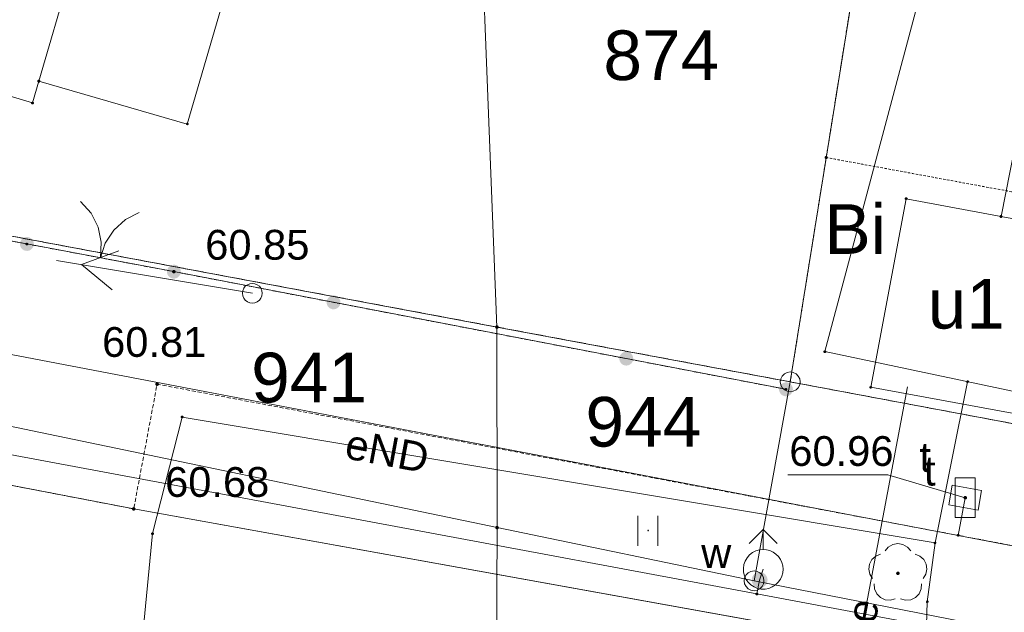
# Paper-space layout 'A-01 PLAN SYTUACYJNY' of a CAD drawing. Header units: millimetres. Extents: x 0 to 900, y 0 to 750.
# Tile 28 of 105: x 211 to 261, y 677 to 707. Entities that reach past the tile are written whole.
import ezdxf
from ezdxf.xclip import XClip

# ---------------------------------------------------------------- set-up
doc = ezdxf.new("R2010")
doc.units = ezdxf.units.MM
doc.header["$MEASUREMENT"] = 0
doc.header["$XCLIPFRAME"] = 0
for name, pattern in [('KROPK2', [1000, 50, -950]), ('PRZER1-1', [1, 0.5, -0.5]), ('PRZER2-1', [1.5, 1, -0.5]), ('PRZER3-1', [4000, 3000, -1000]), ('PRZER4-1', [5000, 4000, -1000])]:
    doc.linetypes.add(name, pattern=pattern)
doc.layers.add('A_mapa_Nr_pióra__2', color=8, linetype='Continuous', lineweight=13)
doc.layers.add('A_podrys', color=7, linetype='Continuous')
doc.styles.add('STYL_AUTOMATYCZNY_1', font='arial.ttf')

# ---------------------------------------------------------------- blocks, each defined once
blk = doc.blocks.new('Rysunek_3_3', base_point=(-1239.757, 488.381))
at = {"layer": 'A_mapa_Nr_pióra__2', "linetype": 'Continuous', "lineweight": 13}
for points in [[(211.382, 695.121), (211.474, 695.116), (211.563, 695.135), (211.645, 695.176), (211.713, 695.237), (211.762, 695.314), (211.791, 695.4), (211.796, 695.492), (211.777, 695.581), (211.736, 695.663), (211.675, 695.731), (211.598, 695.78), (211.511, 695.809), (211.42, 695.814), (211.331, 695.795), (211.249, 695.754), (211.181, 695.693), (211.131, 695.616), (211.103, 695.529), (211.098, 695.438), (211.117, 695.348), (211.158, 695.267), (211.219, 695.199), (211.296, 695.149)], [(218.91, 694.413), (218.819, 694.418), (218.729, 694.4), (218.647, 694.359), (218.579, 694.298), (218.529, 694.222), (218.5, 694.135), (218.495, 694.044), (218.513, 693.954), (218.554, 693.873), (218.615, 693.804), (218.691, 693.754), (218.778, 693.725), (218.869, 693.72), (218.958, 693.738), (219.04, 693.779), (219.108, 693.84), (219.159, 693.916), (219.187, 694.003), (219.193, 694.094), (219.174, 694.183), (219.133, 694.265), (219.073, 694.334), (218.997, 694.384)], [(218.754, 694.069), (218.757, 694.046), (218.766, 694.024), (218.78, 694.005), (218.799, 693.991), (218.82, 693.982), (218.844, 693.979), (218.867, 693.982), (218.889, 693.991), (218.907, 694.005), (218.922, 694.024), (218.931, 694.046), (218.934, 694.069), (218.931, 694.092), (218.922, 694.114), (218.907, 694.133), (218.889, 694.147), (218.867, 694.156), (218.844, 694.159), (218.82, 694.156), (218.799, 694.147), (218.78, 694.133), (218.766, 694.114), (218.757, 694.092)], [(226.946, 692.867), (226.855, 692.872), (226.765, 692.854), (226.683, 692.813), (226.615, 692.752), (226.565, 692.676), (226.536, 692.589), (226.53, 692.498), (226.549, 692.408), (226.59, 692.327), (226.65, 692.258), (226.727, 692.208), (226.813, 692.179), (226.905, 692.174), (226.994, 692.192), (227.076, 692.233), (227.144, 692.294), (227.194, 692.37), (227.223, 692.457), (227.229, 692.548), (227.21, 692.637), (227.169, 692.719), (227.109, 692.787), (227.032, 692.838)], [(226.946, 692.867), (226.855, 692.872), (226.765, 692.854), (226.683, 692.813), (226.615, 692.752), (226.565, 692.676), (226.536, 692.589), (226.53, 692.498), (226.549, 692.408), (226.59, 692.327), (226.65, 692.258), (226.727, 692.208), (226.813, 692.179), (226.905, 692.174), (226.994, 692.192), (227.076, 692.233), (227.144, 692.294), (227.194, 692.37), (227.223, 692.457), (227.229, 692.548), (227.21, 692.637), (227.169, 692.719), (227.109, 692.787), (227.032, 692.838)], [(235.099, 691.189), (235.127, 691.193), (235.152, 691.206), (235.172, 691.226), (235.185, 691.251), (235.189, 691.279), (235.185, 691.307), (235.172, 691.332), (235.152, 691.352), (235.127, 691.365), (235.099, 691.369), (235.072, 691.365), (235.046, 691.352), (235.027, 691.332), (235.014, 691.307), (235.009, 691.279), (235.014, 691.251), (235.027, 691.226), (235.046, 691.206), (235.072, 691.193)], [(241.676, 690.033), (241.584, 690.038), (241.495, 690.02), (241.413, 689.979), (241.345, 689.918), (241.295, 689.842), (241.266, 689.755), (241.26, 689.664), (241.279, 689.574), (241.32, 689.493), (241.38, 689.424), (241.457, 689.374), (241.543, 689.345), (241.635, 689.34), (241.724, 689.358), (241.806, 689.399), (241.874, 689.46), (241.924, 689.536), (241.953, 689.623), (241.959, 689.714), (241.94, 689.804), (241.899, 689.885), (241.839, 689.954), (241.762, 690.004)], [(241.676, 690.033), (241.584, 690.038), (241.495, 690.02), (241.413, 689.979), (241.345, 689.918), (241.295, 689.842), (241.266, 689.755), (241.26, 689.664), (241.279, 689.574), (241.32, 689.493), (241.38, 689.424), (241.457, 689.374), (241.543, 689.345), (241.635, 689.34), (241.724, 689.358), (241.806, 689.399), (241.874, 689.46), (241.924, 689.536), (241.953, 689.623), (241.959, 689.714), (241.94, 689.804), (241.899, 689.885), (241.839, 689.954), (241.762, 690.004)], [(217.91, 688.403), (217.913, 688.379), (217.922, 688.358), (217.936, 688.339), (217.955, 688.325), (217.976, 688.316), (218, 688.313), (218.023, 688.316), (218.045, 688.325), (218.063, 688.339), (218.078, 688.358), (218.087, 688.379), (218.09, 688.403), (218.087, 688.426), (218.078, 688.448), (218.063, 688.466), (218.045, 688.48), (218.023, 688.489), (218, 688.493), (217.976, 688.489), (217.955, 688.48), (217.936, 688.466), (217.922, 688.448), (217.913, 688.426)], [(249.711, 688.487), (249.62, 688.492), (249.531, 688.474), (249.449, 688.433), (249.381, 688.372), (249.33, 688.296), (249.302, 688.209), (249.296, 688.118), (249.315, 688.028), (249.356, 687.947), (249.416, 687.878), (249.493, 687.828), (249.579, 687.799), (249.67, 687.794), (249.76, 687.812), (249.842, 687.853), (249.91, 687.914), (249.96, 687.99), (249.989, 688.077), (249.994, 688.168), (249.976, 688.258), (249.935, 688.339), (249.874, 688.408), (249.798, 688.458)], [(258.577, 682.685), (258.58, 682.662), (258.589, 682.64), (258.604, 682.622), (258.622, 682.608), (258.644, 682.599), (258.667, 682.595), (258.69, 682.599), (258.712, 682.608), (258.731, 682.622), (258.745, 682.64), (258.754, 682.662), (258.757, 682.685), (258.754, 682.709), (258.745, 682.73), (258.731, 682.749), (258.712, 682.763), (258.69, 682.772), (258.667, 682.775), (258.644, 682.772), (258.622, 682.763), (258.604, 682.749), (258.589, 682.73), (258.58, 682.709)], [(216.734, 682.122), (216.737, 682.099), (216.746, 682.077), (216.761, 682.058), (216.779, 682.044), (216.801, 682.035), (216.824, 682.032), (216.848, 682.035), (216.869, 682.044), (216.888, 682.058), (216.902, 682.077), (216.911, 682.099), (216.914, 682.122), (216.911, 682.145), (216.902, 682.167), (216.888, 682.186), (216.869, 682.2), (216.848, 682.209), (216.824, 682.212), (216.801, 682.209), (216.779, 682.2), (216.761, 682.186), (216.746, 682.167), (216.737, 682.145)], [(235.11, 681.087), (235.138, 681.092), (235.163, 681.104), (235.183, 681.124), (235.196, 681.149), (235.2, 681.177), (235.196, 681.205), (235.183, 681.23), (235.163, 681.25), (235.138, 681.263), (235.11, 681.267), (235.082, 681.263), (235.057, 681.25), (235.037, 681.23), (235.024, 681.205), (235.02, 681.177), (235.024, 681.149), (235.037, 681.124), (235.057, 681.104), (235.082, 681.092)], [(248.71, 678.453), (248.719, 678.557), (248.701, 678.66), (248.657, 678.754), (248.59, 678.834), (248.505, 678.894), (248.407, 678.93), (248.303, 678.939), (248.2, 678.921), (248.105, 678.877), (248.025, 678.81), (247.965, 678.725), (247.929, 678.627), (247.92, 678.523), (247.938, 678.42), (247.982, 678.325), (248.049, 678.245), (248.135, 678.185), (248.233, 678.149), (248.337, 678.14), (248.44, 678.158), (248.534, 678.202), (248.614, 678.269), (248.674, 678.355)], [(255.278, 678.787), (255.305, 678.791), (255.33, 678.804), (255.35, 678.824), (255.363, 678.849), (255.368, 678.877), (255.363, 678.905), (255.35, 678.93), (255.33, 678.95), (255.305, 678.962), (255.278, 678.967), (255.25, 678.962), (255.225, 678.95), (255.205, 678.93), (255.192, 678.905), (255.188, 678.877), (255.192, 678.849), (255.205, 678.824), (255.225, 678.804), (255.25, 678.791)]]:
    blk.add_hatch(color=8, dxfattribs=at).paths.add_polyline_path(points)
at = {"layer": 'A_mapa_Nr_pióra__2', "color": 8, "linetype": 'Continuous', "lineweight": 13, "ltscale": 0.2, "flags": 128}
for points in [[(173.007, 745.1), (163.78, 705.755), (161.4, 700.724), (191.337, 692.055), (205.72, 690.838), (258.309, 680.788), (261.999, 680.081), (333.179, 666.164), (385.799, 656.247), (425.538, 648.228), (480.498, 638.191), (490.217, 636.735), (491.457, 636.515)], [(262.661, 745.1), (254.378, 716.7), (249.859, 688.52), (306.081, 677.963), (352.198, 669.302), (370.626, 745.1)], [(266.27, 745.1), (251.603, 690.041)], [(269.832, 745.1), (268.226, 736.221), (260.468, 696.85)], [(272.416, 683.925), (268.9, 678.787), (264.286, 675.891), (257.942, 674.707), (216.824, 682.122), (209.129, 683.603), (190.287, 687.109), (184.478, 689.997), (180.954, 693.122), (178.456, 696.549), (176.34, 701.169), (175.737, 705.422), (176.498, 710.91), (178.34, 717.538)], [(211.447, 695.465), (188.079, 699.834), (181.899, 708.69)], [(214.153, 697.598), (214.675, 697.014), (215.028, 696.315), (215.189, 695.549), (215.145, 694.767)], [(215.145, 694.767), (215.39, 695.511), (215.818, 696.166), (216.402, 696.688), (217.101, 697.042)], [(218.844, 694.069), (211.447, 695.465)], [(215.742, 693.152), (214.199, 694.426), (216.073, 695.125)], [(222.793, 692.981), (212.931, 694.639)], [(218.844, 694.069), (249.645, 688.143)], [(174.581, 691.556), (175.501, 691.416), (248.18, 677.84), (322.857, 663.795), (323.019, 663.784), (476.6, 634.314)], [(508.595, 511.245), (504.182, 511.583), (505.051, 517.899), (528.369, 608.001), (531.772, 622.06), (536.721, 639.276), (328.121, 675.947), (291.083, 682.984), (267.635, 686.659), (251.603, 690.041)], [(258.787, 688.526), (257.147, 680.406), (256.754, 677.447), (256.257, 660.439)], [(257.147, 680.406), (219.261, 686.746), (217.766, 680.878), (216.342, 666.064), (212.054, 642.686), (203.347, 597.853)], [(258.667, 682.685), (254.775, 683.836), (249.735, 683.836)], [(258.309, 680.788), (258.667, 682.685)], [(242.194, 681.764), (242.194, 680.264)], [(243.194, 680.264), (243.194, 681.764)], [(247.793, 680.373), (248.5, 681.08), (249.207, 680.373)], [(248.5, 680.08), (248.5, 681.08)], [(254.629, 680.004), (254.796, 680.202), (255.022, 680.332), (255.278, 680.377), (255.533, 680.332), (255.759, 680.202), (255.926, 680.004)], [(254.006, 678.608), (253.868, 678.829), (253.815, 679.083), (253.851, 679.34), (253.973, 679.57), (254.166, 679.744), (254.406, 679.842)], [(256.149, 679.842), (256.389, 679.744), (256.582, 679.57), (256.704, 679.34), (256.74, 679.083), (256.687, 678.829), (256.549, 678.608)], [(248.18, 677.84), (248.32, 678.54), (248.5, 679.08)], [(255.14, 677.584), (254.888, 677.522), (254.629, 677.549), (254.396, 677.663), (254.215, 677.85), (254.109, 678.087), (254.091, 678.347)], [(256.464, 678.347), (256.446, 678.087), (256.34, 677.85), (256.159, 677.663), (255.926, 677.549), (255.667, 677.522), (255.415, 677.584)]]:
    blk.add_lwpolyline(points, dxfattribs=at)
at = {"layer": 'A_mapa_Nr_pióra__2', "color": 8, "linetype": 'PRZER1-1', "lineweight": 13, "ltscale": 0.2, "flags": 128}
for points in [[(232.996, 745.1), (233.878, 722.679), (254.378, 716.7), (251.671, 699.817), (249.859, 688.52), (235.099, 691.279), (189.14, 699.897), (182.219, 709.256), (185.838, 729.256), (187.818, 736.096), (190.431, 745.1)], [(370.626, 745.1), (352.198, 669.302), (351.082, 669.512), (330.334, 673.408), (315.559, 676.183), (320.417, 700.995), (304.597, 703.995), (299.216, 679.252), (262.916, 686.068), (265.117, 697.335), (251.671, 699.817), (254.378, 716.7), (262.661, 745.1)]]:
    blk.add_lwpolyline(points, dxfattribs=at)
at = {"layer": 'A_mapa_Nr_pióra__2', "color": 8, "linetype": 'Continuous', "lineweight": 13, "ltscale": 0.2, "flags": 128}
for points in [[(233.878, 722.679), (187.818, 736.096), (185.838, 729.256), (182.219, 709.256), (189.14, 699.897), (235.099, 691.279)], [(196.02, 727.263), (190.716, 708.884), (211.729, 702.568), (212.048, 703.663), (219.521, 701.501), (223.134, 713.919), (215.685, 716.144), (217.095, 720.983)], [(196.02, 727.263), (190.716, 708.884), (211.729, 702.568), (212.048, 703.663), (215.685, 716.144), (217.095, 720.983)], [(235.099, 691.279), (249.859, 688.52), (254.378, 716.7), (233.878, 722.679)], [(212.048, 703.663), (215.685, 716.144), (223.134, 713.919), (219.521, 701.501)], [(212.003, 703.647), (212.003, 703.679), (212.032, 703.708), (212.064, 703.708), (212.093, 703.679), (212.093, 703.647), (212.064, 703.618), (212.032, 703.618)], [(211.684, 702.553), (211.684, 702.584), (211.713, 702.613), (211.745, 702.613), (211.774, 702.584), (211.774, 702.553), (211.745, 702.523), (211.713, 702.523)], [(235.099, 691.279), (189.14, 699.897), (180.784, 701.378), (180.14, 697.836), (184.14, 691.796), (235.11, 681.177)], [(219.476, 701.486), (219.476, 701.517), (219.505, 701.546), (219.537, 701.546), (219.566, 701.517), (219.566, 701.486), (219.537, 701.456), (219.505, 701.456)], [(251.626, 699.801), (251.626, 699.832), (251.655, 699.862), (251.686, 699.862), (251.716, 699.832), (251.716, 699.801), (251.686, 699.772), (251.655, 699.772)], [(235.11, 681.177), (184.14, 691.796), (180.14, 697.836), (174.222, 665.916), (180.102, 669.916), (234.989, 658.667)], [(253.909, 688.245), (261.665, 686.823), (263.439, 696.293), (255.693, 697.744)], [(255.648, 697.728), (255.648, 697.76), (255.677, 697.789), (255.709, 697.789), (255.738, 697.76), (255.738, 697.728), (255.709, 697.699), (255.677, 697.699)], [(260.423, 696.834), (260.423, 696.866), (260.452, 696.895), (260.483, 696.895), (260.513, 696.866), (260.513, 696.834), (260.483, 696.805), (260.452, 696.805)], [(211.402, 695.449), (211.402, 695.481), (211.431, 695.51), (211.463, 695.51), (211.492, 695.481), (211.492, 695.449), (211.463, 695.42), (211.431, 695.42)], [(218.799, 694.053), (218.799, 694.085), (218.828, 694.114), (218.86, 694.114), (218.889, 694.085), (218.889, 694.053), (218.86, 694.024), (218.828, 694.024)], [(222.793, 693.481), (222.922, 693.464), (223.043, 693.414), (223.146, 693.334), (223.226, 693.231), (223.276, 693.11), (223.293, 692.981), (223.276, 692.851), (223.226, 692.731), (223.146, 692.627), (223.043, 692.548), (222.922, 692.498), (222.793, 692.481), (222.663, 692.498), (222.543, 692.548), (222.439, 692.627), (222.36, 692.731), (222.31, 692.851), (222.293, 692.981), (222.31, 693.11), (222.36, 693.231), (222.439, 693.334), (222.543, 693.414), (222.663, 693.464)], [(235.11, 681.177), (248.04, 678.5), (249.859, 688.52), (235.099, 691.279)], [(251.558, 690.025), (251.558, 690.057), (251.587, 690.086), (251.619, 690.086), (251.648, 690.057), (251.648, 690.025), (251.619, 689.996), (251.587, 689.996)], [(249.859, 689.02), (250.014, 688.995), (250.153, 688.924), (250.264, 688.814), (250.335, 688.674), (250.359, 688.52), (250.335, 688.365), (250.264, 688.226), (250.153, 688.115), (250.014, 688.044), (249.859, 688.02), (249.705, 688.044), (249.565, 688.115), (249.455, 688.226), (249.384, 688.365), (249.359, 688.52), (249.384, 688.674), (249.455, 688.814), (249.565, 688.924), (249.705, 688.995)], [(217.955, 688.387), (217.955, 688.418), (217.984, 688.448), (218.016, 688.448), (218.045, 688.418), (218.045, 688.387), (218.016, 688.358), (217.984, 688.358)], [(306.081, 677.963), (249.859, 688.52), (248.04, 678.5), (303.199, 667.703)], [(253.864, 688.229), (253.864, 688.261), (253.893, 688.29), (253.925, 688.29), (253.954, 688.261), (253.954, 688.229), (253.925, 688.2), (253.893, 688.2)], [(258.742, 688.51), (258.742, 688.542), (258.771, 688.571), (258.803, 688.571), (258.832, 688.542), (258.832, 688.51), (258.803, 688.481), (258.771, 688.481)], [(249.6, 688.127), (249.6, 688.159), (249.629, 688.188), (249.661, 688.188), (249.69, 688.159), (249.69, 688.127), (249.661, 688.098), (249.629, 688.098)], [(219.216, 686.73), (219.216, 686.762), (219.245, 686.791), (219.277, 686.791), (219.306, 686.762), (219.306, 686.73), (219.277, 686.701), (219.245, 686.701)], [(259.318, 682.062), (257.841, 682.325), (258.016, 683.309), (259.493, 683.046)], [(258.167, 683.685), (259.167, 683.685), (259.167, 681.685), (258.167, 681.685)], [(216.779, 682.106), (216.779, 682.138), (216.808, 682.167), (216.84, 682.167), (216.869, 682.138), (216.869, 682.106), (216.84, 682.077), (216.808, 682.077)], [(217.721, 680.862), (217.721, 680.894), (217.75, 680.923), (217.782, 680.923), (217.811, 680.894), (217.811, 680.862), (217.782, 680.833), (217.75, 680.833)], [(234.989, 658.667), (296.721, 646.042), (303.199, 667.703), (248.04, 678.5), (235.11, 681.177)], [(258.264, 680.772), (258.264, 680.804), (258.293, 680.833), (258.325, 680.833), (258.354, 680.804), (258.354, 680.772), (258.325, 680.743), (258.293, 680.743)], [(257.102, 680.39), (257.102, 680.422), (257.131, 680.451), (257.163, 680.451), (257.192, 680.422), (257.192, 680.39), (257.163, 680.361), (257.131, 680.361)], [(248.5, 680.08), (248.673, 680.065), (248.842, 680.02), (249, 679.946), (249.143, 679.846), (249.266, 679.723), (249.366, 679.58), (249.439, 679.422), (249.485, 679.253), (249.5, 679.08), (249.485, 678.906), (249.439, 678.738), (249.366, 678.58), (249.256, 678.425), (249.118, 678.294), (248.958, 678.191), (248.782, 678.12), (248.595, 678.084), (248.405, 678.084), (248.218, 678.12), (248.042, 678.191), (247.882, 678.294), (247.744, 678.425), (247.634, 678.58), (247.555, 678.753), (247.51, 678.938), (247.501, 679.127), (247.528, 679.316), (247.59, 679.495), (247.685, 679.66), (247.81, 679.804), (247.959, 679.921), (248.128, 680.008), (248.311, 680.062)], [(248.04, 679), (248.194, 678.975), (248.334, 678.904), (248.444, 678.794), (248.515, 678.654), (248.54, 678.5), (248.515, 678.345), (248.444, 678.206), (248.334, 678.095), (248.194, 678.024), (248.04, 678), (247.885, 678.024), (247.746, 678.095), (247.635, 678.206), (247.564, 678.345), (247.54, 678.5), (247.564, 678.654), (247.635, 678.794), (247.746, 678.904), (247.885, 678.975)], [(248.135, 677.824), (248.135, 677.856), (248.164, 677.885), (248.196, 677.885), (248.225, 677.856), (248.225, 677.824), (248.196, 677.795), (248.164, 677.795)], [(256.709, 677.431), (256.709, 677.463), (256.738, 677.492), (256.77, 677.492), (256.799, 677.463), (256.799, 677.431), (256.77, 677.402), (256.738, 677.402)]]:
    blk.add_lwpolyline(points, close=True, dxfattribs=at)
at = {"layer": 'A_mapa_Nr_pióra__2', "color": 8, "linetype": 'PRZER2-1', "lineweight": 13, "ltscale": 0.2, "flags": 128}
for points in [[(178.34, 717.538), (176.498, 710.91), (175.737, 705.422), (176.34, 701.169), (178.456, 696.549), (210.436, 690.542), (209.129, 683.603), (216.824, 682.122), (218, 688.403), (268.9, 678.787), (272.416, 683.925), (262.485, 685.727)], [(249.645, 688.143), (218.844, 694.069), (211.447, 695.465), (188.079, 699.834), (178.942, 701.242), (178.329, 703.854), (178.233, 707.297), (180.161, 715.384)]]:
    blk.add_lwpolyline(points, dxfattribs=at)
at = {"layer": 'A_mapa_Nr_pióra__2', "color": 8, "linetype": 'PRZER3-1', "lineweight": 13, "ltscale": 0.2, "flags": 128}
blk.add_lwpolyline([(346.673, 657.337), (337.522, 659.085), (322.391, 662.023), (257.942, 674.707), (216.824, 682.122), (209.129, 683.603), (190.287, 687.109), (184.478, 689.997), (180.954, 693.122), (178.456, 696.549), (176.34, 701.169), (175.737, 705.422), (176.498, 710.91), (178.34, 717.538)], dxfattribs=at)
at = {"layer": 'A_mapa_Nr_pióra__2', "color": 8, "linetype": 'KROPK2', "lineweight": 13, "ltscale": 0.2, "flags": 128}
for points in [[(895.1, 510.771), (874.039, 518.528), (863.879, 522.307), (853.017, 526.255), (845.057, 528.775), (792.277, 545.455), (786.298, 548.324), (731.438, 566.702), (711.118, 573.521), (576.198, 604.175), (485.179, 623.131), (484.138, 643.651), (484.098, 644.531), (449.997, 650.935), (352.198, 669.302), (306.081, 677.963), (249.859, 688.52), (235.099, 691.279), (189.14, 699.897), (180.784, 701.378), (161.26, 705.495), (159.621, 696.615), (155.662, 674.935), (152.723, 658.235), (148.164, 632.295), (147.186, 592.335), (146.687, 572.355), (145.907, 540.323), (82.849, 560.452), (29.9, 577.346)], [(29.9, 577.346), (82.849, 560.452), (145.907, 540.323), (146.687, 572.355), (147.186, 592.335), (148.164, 632.295), (152.723, 658.235), (155.662, 674.935), (159.621, 696.615), (161.26, 705.495), (180.784, 701.378), (189.14, 699.897), (235.099, 691.279), (249.859, 688.52), (306.081, 677.963), (352.198, 669.302), (449.997, 650.935), (484.098, 644.531), (484.138, 643.651), (485.179, 623.131), (576.198, 604.175), (711.118, 573.521), (711.659, 564.161), (717.884, 453.783), (730.017, 232.355), (734.411, 157.472)]]:
    blk.add_lwpolyline(points, dxfattribs=at)
at = {"layer": 'A_mapa_Nr_pióra__2', "color": 8, "linetype": 'PRZER1-1', "lineweight": 13, "ltscale": 0.2, "flags": 128}
for points in [[(172.183, 653.996), (181.402, 660.436), (278.748, 642.235), (486.18, 603.451), (711.659, 564.161), (711.118, 573.521), (576.198, 604.175), (485.179, 623.131), (484.138, 643.651), (484.098, 644.531), (449.997, 650.935), (352.198, 669.302), (351.082, 669.512), (330.334, 673.408), (315.559, 676.183), (306.081, 677.963), (299.216, 679.252), (262.916, 686.068), (249.859, 688.52), (235.099, 691.279), (189.14, 699.897), (180.784, 701.378), (161.26, 705.495), (159.621, 696.615), (155.662, 674.935), (152.723, 658.235), (148.164, 632.295), (147.186, 592.335), (146.687, 572.355), (145.907, 540.323), (161.935, 535.208), (165.669, 534.017), (166.587, 571.876), (178.647, 571.577), (179.186, 591.797), (167.425, 603.836), (168.104, 630.336)], [(251.671, 699.817), (265.117, 697.335), (262.916, 686.068), (249.859, 688.52)]]:
    blk.add_lwpolyline(points, close=True, dxfattribs=at)
at = {"layer": 'A_mapa_Nr_pióra__2', "color": 8, "linetype": 'PRZER4-1', "lineweight": 13, "ltscale": 0.2, "flags": 128}
blk.add_lwpolyline([(250.598, 660.967), (255.763, 688.263)], dxfattribs=at)
at = {"layer": 'A_mapa_Nr_pióra__2', "color": 8, "linetype": 'PRZER2-1', "lineweight": 13, "ltscale": 0.2, "flags": 128}
blk.add_lwpolyline([(242.707, 681.061), (242.687, 681.021), (242.727, 681.021)], close=True, dxfattribs=at)
at = {"layer": 'A_mapa_Nr_pióra__2', "color": 8, "linetype": 'Continuous', "lineweight": 13, "attachment_point": 7, "style": 'STYL_AUTOMATYCZNY_1'}
for s, insert, char_height in [('\\A1;{\\pql;\\fArial|b0|i0|c238|p0;\\W1.000000;874}', (240.458, 703.683), 2.5), ('\\A1;{\\pql;\\fArial|b0|i0|c238|p0;\\W1.000000;Bi}', (251.581, 694.967), 2.5), ('\\A1;{\\pql;\\fArial|b0|i0|c238|p0;\\W1.000000;60.85}', (220.422, 694.652), 1.5), ('\\A1;{\\pql;\\fArial|b0|i0|c238|p0;\\W1.000000;u1}', (256.777, 691.168), 2.5), ('\\A1;{\\pql;\\fArial|b0|i0|c238|p0;\\W1.000000;60.81}', (215.233, 689.757), 1.5), ('\\A1;{\\pql;\\fArial|b0|i0|c238|p0;\\W1.000000;941}', (222.735, 687.453), 2.5), ('\\A1;{\\pql;\\fArial|b0|i0|c238|p0;\\W1.000000;944}', (239.556, 685.224), 2.5), ('\\A1;{\\pql;\\fArial|b0|i0|c238|p0;\\W1.000000;60.96}', (249.813, 684.264), 1.5), ('\\A1;{\\pql;\\fArial|b0|i0|c238|p0;\\W1.000000;t}', (256.357, 683.965), 1.5), ('\\A1;{\\pql;\\fArial|b0|i0|c238|p0;\\W1.000000;t}', (256.591, 683.279), 1.5), ('\\A1;{\\pql;\\fArial|b0|i0|c238|p0;\\W1.000000;60.68}', (218.402, 682.705), 1.5), ('\\A1;{\\pql;\\fArial|b0|i0|c238|p0;\\W1.000000;w}', (245.38, 679.148), 1.5)]:
    blk.add_mtext(s, dxfattribs=dict(at, insert=insert, char_height=char_height))
at = {"layer": 'A_mapa_Nr_pióra__2', "color": 8, "linetype": 'Continuous', "lineweight": 13, "char_height": 1.5, "attachment_point": 7, "style": 'STYL_AUTOMATYCZNY_1'}
for s, insert, rotation in [('\\A1;{\\pql;\\fArial|b0|i0|c238|p0;\\W1.000000;eND}', (227.377, 684.662), 349.4468), ('\\A1;{\\pql;\\fArial|b0|i0|c238|p0;\\W1.000000;proj. e}', (253.706, 671.612), 79.285)]:
    blk.add_mtext(s, dxfattribs=dict(at, insert=insert, rotation=rotation))

psp = doc.layouts.new('A-01 PLAN SYTUACYJNY')

# ---------------------------------------------------------------- block references
at = {"layer": 'A_podrys', "color": 37, "linetype": 'Continuous', "lineweight": 5, "true_color": 0x656532}
ref = psp.add_blockref('Rysunek_3_3', (-1239.757, 488.381), dxfattribs=at)
XClip(ref).set_block_clipping_path([(29.90003743, 157.4723136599), (895.1, 745.1)])

doc.saveas('drawing.dxf')
